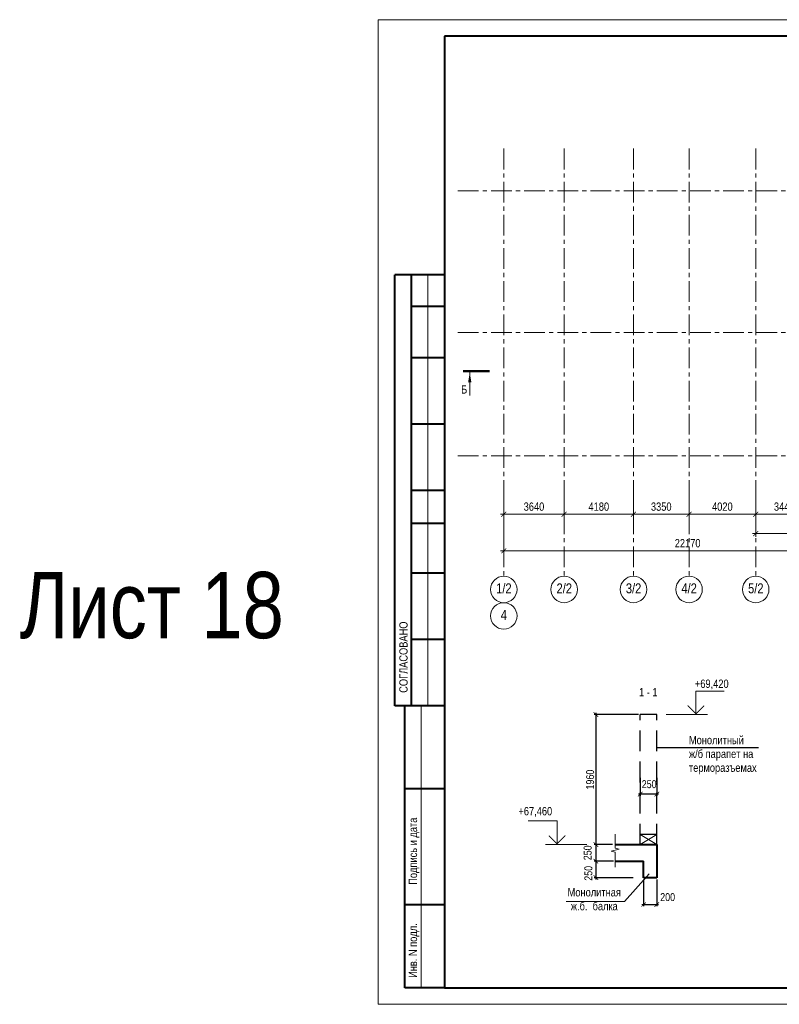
# Model space of a CAD drawing. Header units: inches. Extents: x -8638239 to -8523853, y 3840912 to 4564380.
# Tile 1 of 106: x -8631841 to -8586038, y 3840912 to 3900312. Entities that reach past the tile are written whole.
import ezdxf
from ezdxf.enums import TextEntityAlignment as Align

# ---------------------------------------------------------------- set-up
doc = ezdxf.new("R2010")
doc.units = ezdxf.units.IN
doc.header["$LTSCALE"] = 1000
doc.header["$MEASUREMENT"] = 0
doc.linetypes.add('CENTER', pattern=[2, 1.25, -0.25, 0.25, -0.25])
doc.linetypes.add('HIDDEN', pattern=[0.375, 0.25, -0.125])
for name, color, linetype, lineweight in [('СК-050-П(литы перекрытия)', 3, 'Continuous', 40), ('СК-100-О(си)', 7, 'CENTER', 15), ('СК-100-О(си)_имя', 7, 'CENTER', 15), ('СК-110-О-РАЗМЕРЫ', 7, 'Continuous', 15), ('СК-200-Р(амка)', 7, 'Continuous', 40), ('СК-210-Р-РАМКА ЛИНИИ ТОНКИЕ', 7, 'Continuous', 15), ('СК-220-Р-РАМКА ТЕКСТ', 7, 'Continuous', 15), ('СК-300-Р(азмеры)', 7, 'Continuous', 20), ('СК-300-Р(азмеры)_ПЛИТЫ', 7, 'Continuous', 20), ('СК-400-Т(екст)', 7, 'Continuous', 20), ('СК-500-С(ечения)', 5, 'Continuous', 40), ('СК-600-Ш(триховка)', 250, 'Continuous', 13)]:
    doc.layers.add(name, color=color, linetype=linetype, lineweight=lineweight)
doc.layers.add('текст', color=7, linetype='Continuous')
doc.styles.add('ARIAL_annotative', font='arial.ttf', dxfattribs={"width": 0.8, "height": 2.5})
doc.styles.add('RUSS', font='arial.ttf', dxfattribs={"width": 0.8})
doc.dimstyles.new('100-200', dxfattribs={"dimscale": 0, "dimtxt": 500, "dimasz": 300, "dimexe": 200, "dimexo": 200, "dimgap": 200, "dimtad": 1, "dimdec": 0, "dimzin": 0, "dimdsep": 46, "dimtxsty": 'RUSS', "dimblk": 'ARCHTICK', "dimcen": 0.096, "dimdle": 200, "dimclrd": 7, "dimclre": 7, "dimclrt": 256, "dimadec": 0, "dimazin": 0, "dimtfac": 1, "dimtdec": 0, "dimtmove": 2, "dimatfit": 3, "dimldrblk": 'OBLIQUE', "dimfxl": 1, "dimtolj": 1, "dimtzin": 0, "dimarcsym": 0})
doc.dimstyles.new('50', dxfattribs={"dimtxt": 480, "dimasz": 280, "dimexe": 100, "dimexo": 100, "dimgap": 100, "dimtad": 1, "dimdec": 0, "dimlfac": 0.25, "dimzin": 0, "dimdsep": 46, "dimtxsty": 'RUSS', "dimblk": 'ARCHTICK', "dimcen": 0.09, "dimdle": 100, "dimclrd": 7, "dimclre": 7, "dimclrt": 7, "dimadec": 0, "dimazin": 0, "dimtfac": 1, "dimtdec": 0, "dimtmove": 2, "dimatfit": 3, "dimldrblk": 'ARCHTICK', "dimfxl": 1, "dimtolj": 1, "dimtzin": 0, "dimarcsym": 0})

# ---------------------------------------------------------------- blocks, each defined once
blk = doc.blocks.new('_ArchTick')
at = {"color": 0, "linetype": 'ByBlock', "const_width": 0.15}
blk.add_lwpolyline([(-0.5, -0.5), (0.5, 0.5)], dxfattribs=at)
blk = doc.blocks.new('*D322')
at = {"layer": 'Defpoints', "color": 0, "transparency": 16777216}
for p in [(-43920, -2470), (-40280, -2470), (-40280, -3521)]:
    blk.add_point(p, dxfattribs=at)
at = {"layer": 'СК-110-О-РАЗМЕРЫ', "color": 7, "lineweight": -2, "transparency": 16777216}
for p, q in [((-43920, -2670), (-43920, -3721)), ((-40280, -2670), (-40280, -3721)), ((-44120, -3521), (-40080, -3521))]:
    blk.add_line(p, q, dxfattribs=at)
at = {"layer": 'СК-110-О-РАЗМЕРЫ', "color": 7, "lineweight": -2, "transparency": 16777216, "xscale": 300, "yscale": 300, "zscale": 300, "rotation": 180}
blk.add_blockref('_ArchTick', (-43920, -3521), dxfattribs=at)
at = {"layer": 'СК-110-О-РАЗМЕРЫ', "color": 7, "lineweight": -2, "transparency": 16777216, "xscale": 300, "yscale": 300, "zscale": 300}
blk.add_blockref('_ArchTick', (-40280, -3521), dxfattribs=at)
at = {"layer": 'СК-110-О-РАЗМЕРЫ', "transparency": 16777216, "insert": (-42100, -3065), "char_height": 500, "attachment_point": 5, "style": 'RUSS'}
blk.add_mtext('\\A1;3640', dxfattribs=at)
blk = doc.blocks.new('_Oblique')
at = {"color": 0, "linetype": 'ByBlock', "lineweight": -2}
blk.add_line((-0.5, -0.5), (0.5, 0.5), dxfattribs=at)
blk = doc.blocks.new('*D323')
at = {"layer": 'Defpoints', "color": 0, "transparency": 16777216}
for p in [(-40280, -2470), (-36100, -2470), (-40280, -3521)]:
    blk.add_point(p, dxfattribs=at)
at = {"layer": 'СК-110-О-РАЗМЕРЫ', "color": 7, "lineweight": -2, "transparency": 16777216}
for p, q in [((-40280, -2670), (-40280, -3721)), ((-36100, -2670), (-36100, -3721)), ((-35900, -3521), (-40480, -3521))]:
    blk.add_line(p, q, dxfattribs=at)
at = {"layer": 'СК-110-О-РАЗМЕРЫ', "color": 7, "lineweight": -2, "transparency": 16777216, "xscale": 300, "yscale": 300, "zscale": 300, "rotation": 180}
blk.add_blockref('_ArchTick', (-40280, -3521), dxfattribs=at)
at = {"layer": 'СК-110-О-РАЗМЕРЫ', "color": 7, "lineweight": -2, "transparency": 16777216, "xscale": 300, "yscale": 300, "zscale": 300}
blk.add_blockref('_ArchTick', (-36100, -3521), dxfattribs=at)
at = {"layer": 'СК-110-О-РАЗМЕРЫ', "transparency": 16777216, "insert": (-38190, -3065), "char_height": 500, "attachment_point": 5, "style": 'RUSS'}
blk.add_mtext('\\A1;4180', dxfattribs=at)
blk = doc.blocks.new('*D324')
at = {"layer": 'Defpoints', "color": 0, "transparency": 16777216}
for p in [(-36100, -2470), (-32750, -2470), (-32750, -3521)]:
    blk.add_point(p, dxfattribs=at)
at = {"layer": 'СК-110-О-РАЗМЕРЫ', "color": 7, "lineweight": -2, "transparency": 16777216}
for p, q in [((-36100, -2670), (-36100, -3721)), ((-32750, -2670), (-32750, -3721)), ((-36300, -3521), (-32550, -3521))]:
    blk.add_line(p, q, dxfattribs=at)
at = {"layer": 'СК-110-О-РАЗМЕРЫ', "color": 7, "lineweight": -2, "transparency": 16777216, "xscale": 300, "yscale": 300, "zscale": 300, "rotation": 180}
blk.add_blockref('_ArchTick', (-36100, -3521), dxfattribs=at)
at = {"layer": 'СК-110-О-РАЗМЕРЫ', "color": 7, "lineweight": -2, "transparency": 16777216, "xscale": 300, "yscale": 300, "zscale": 300}
blk.add_blockref('_ArchTick', (-32750, -3521), dxfattribs=at)
at = {"layer": 'СК-110-О-РАЗМЕРЫ', "transparency": 16777216, "insert": (-34425, -3065), "char_height": 500, "attachment_point": 5, "style": 'RUSS'}
blk.add_mtext('\\A1;3350', dxfattribs=at)
blk = doc.blocks.new('*D325')
at = {"layer": 'Defpoints', "color": 0, "transparency": 16777216}
for p in [(-32750, -2470), (-28730, -2470), (-32750, -3521)]:
    blk.add_point(p, dxfattribs=at)
at = {"layer": 'СК-110-О-РАЗМЕРЫ', "color": 7, "lineweight": -2, "transparency": 16777216}
for p, q in [((-32750, -2670), (-32750, -3721)), ((-28730, -2670), (-28730, -3721)), ((-28530, -3521), (-32950, -3521))]:
    blk.add_line(p, q, dxfattribs=at)
at = {"layer": 'СК-110-О-РАЗМЕРЫ', "color": 7, "lineweight": -2, "transparency": 16777216, "xscale": 300, "yscale": 300, "zscale": 300, "rotation": 180}
blk.add_blockref('_ArchTick', (-32750, -3521), dxfattribs=at)
at = {"layer": 'СК-110-О-РАЗМЕРЫ', "color": 7, "lineweight": -2, "transparency": 16777216, "xscale": 300, "yscale": 300, "zscale": 300}
blk.add_blockref('_ArchTick', (-28730, -3521), dxfattribs=at)
at = {"layer": 'СК-110-О-РАЗМЕРЫ', "transparency": 16777216, "insert": (-30740, -3065), "char_height": 500, "attachment_point": 5, "style": 'RUSS'}
blk.add_mtext('\\A1;4020', dxfattribs=at)
blk = doc.blocks.new('*D326')
at = {"layer": 'Defpoints', "color": 0, "transparency": 16777216}
for p in [(-28730, -2470), (-25290, -2470), (-25290, -3521)]:
    blk.add_point(p, dxfattribs=at)
at = {"layer": 'СК-110-О-РАЗМЕРЫ', "color": 7, "lineweight": -2, "transparency": 16777216}
for p, q in [((-28730, -2670), (-28730, -3721)), ((-25290, -2670), (-25290, -3721)), ((-28930, -3521), (-25090, -3521))]:
    blk.add_line(p, q, dxfattribs=at)
at = {"layer": 'СК-110-О-РАЗМЕРЫ', "color": 7, "lineweight": -2, "transparency": 16777216, "xscale": 300, "yscale": 300, "zscale": 300, "rotation": 180}
blk.add_blockref('_ArchTick', (-28730, -3521), dxfattribs=at)
at = {"layer": 'СК-110-О-РАЗМЕРЫ', "color": 7, "lineweight": -2, "transparency": 16777216, "xscale": 300, "yscale": 300, "zscale": 300}
blk.add_blockref('_ArchTick', (-25290, -3521), dxfattribs=at)
at = {"layer": 'СК-110-О-РАЗМЕРЫ', "transparency": 16777216, "insert": (-27010, -3065), "char_height": 500, "attachment_point": 5, "style": 'RUSS'}
blk.add_mtext('\\A1;3440', dxfattribs=at)
blk = doc.blocks.new('*D328')
at = {"layer": 'Defpoints', "color": 0, "transparency": 16777216}
for p in [(-28730, -2949), (-21750, -2949), (-21750, -4693)]:
    blk.add_point(p, dxfattribs=at)
at = {"layer": 'СК-300-Р(азмеры)', "color": 7, "lineweight": -2, "transparency": 16777216}
for p, q in [((-28730, -3149), (-28730, -4893)), ((-21750, -3149), (-21750, -4893)), ((-28930, -4693), (-21550, -4693))]:
    blk.add_line(p, q, dxfattribs=at)
at = {"layer": 'СК-300-Р(азмеры)', "color": 7, "lineweight": -2, "transparency": 16777216, "xscale": 300, "yscale": 300, "zscale": 300, "rotation": 180}
blk.add_blockref('_ArchTick', (-28730, -4693), dxfattribs=at)
at = {"layer": 'СК-300-Р(азмеры)', "color": 7, "lineweight": -2, "transparency": 16777216, "xscale": 300, "yscale": 300, "zscale": 300}
blk.add_blockref('_ArchTick', (-21750, -4693), dxfattribs=at)
at = {"layer": 'СК-300-Р(азмеры)', "transparency": 16777216, "insert": (-25240, -4238), "char_height": 500, "attachment_point": 5, "style": 'RUSS'}
blk.add_mtext('\\A1;6980', dxfattribs=at)
blk = doc.blocks.new('*D320')
at = {"layer": 'Defpoints', "color": 0, "transparency": 16777216}
for p in [(-43920, -3521), (-21750, -3521), (-21750, -5726)]:
    blk.add_point(p, dxfattribs=at)
at = {"layer": 'СК-110-О-РАЗМЕРЫ', "color": 7, "lineweight": -2, "transparency": 16777216}
for p, q in [((-43920, -3721), (-43920, -5926)), ((-21750, -3721), (-21750, -5926)), ((-44120, -5726), (-21550, -5726))]:
    blk.add_line(p, q, dxfattribs=at)
at = {"layer": 'СК-110-О-РАЗМЕРЫ', "color": 7, "lineweight": -2, "transparency": 16777216, "xscale": 300, "yscale": 300, "zscale": 300, "rotation": 180}
blk.add_blockref('_ArchTick', (-43920, -5726), dxfattribs=at)
at = {"layer": 'СК-110-О-РАЗМЕРЫ', "color": 7, "lineweight": -2, "transparency": 16777216, "xscale": 300, "yscale": 300, "zscale": 300}
blk.add_blockref('_ArchTick', (-21750, -5726), dxfattribs=at)
at = {"layer": 'СК-110-О-РАЗМЕРЫ', "transparency": 16777216, "insert": (-32835, -5271), "char_height": 500, "attachment_point": 5, "style": 'RUSS'}
blk.add_mtext('\\A1;22170', dxfattribs=at)
blk = doc.blocks.new('Сечение')
at = {"layer": 'СК-500-С(ечения)', "linetype": 'Continuous', "lineweight": 15, "ltscale": 100}
blk.add_line((-200, -35), (-200, -735), dxfattribs=at)
at = {"layer": 'СК-500-С(ечения)', "linetype": 'Continuous', "ltscale": 100, "const_width": 70}
blk.add_lwpolyline([(-400, 0), (400, 0)], dxfattribs=at)
at = {"layer": 'СК-500-С(ечения)', "linetype": 'Continuous', "ltscale": 100}
blk.add_solid([(-200, -35), (-250, -335), (-150, -335)], dxfattribs=at)
blk = doc.blocks.new('*U158')
at = {"layer": 'СК-400-Т(екст)', "ltscale": 100, "xscale": 0.01, "yscale": 0.01, "zscale": 0.01, "rotation": 89.99999999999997}
blk.add_blockref('Сечение', (0, -259.85), dxfattribs=at)
at = {"layer": 'СК-500-С(ечения)', "color": 0, "ltscale": 100, "style": 'ARIAL_annotative', "text_generation_flag": 2, "width": 0.8}
blk.add_attdef('НОМЕР_СЕЧЕНИЯ_1_1(НОМЕР_ЛИСТА)', text='', height=2.5, rotation=90, dxfattribs=at).set_placement((6.74, -1.23), align=Align.RIGHT)
blk.add_attdef('НОМЕР_СЕЧЕНИЯ_2_1(НОМЕР_ЛИСТА)', text='', height=2.5, rotation=90, dxfattribs=at).set_placement((7.48, -262.62), align=Align.BOTTOM_LEFT)
blk = doc.blocks.new('*D227')
at = {"layer": 'Defpoints', "color": 0, "transparency": 16777216}
for p in [(-8596124, 3850551), (-8597097, 3849551), (-8595928, 3849551)]:
    blk.add_point(p, dxfattribs=at)
at = {"layer": 'СК-110-О-РАЗМЕРЫ', "color": 7, "lineweight": -2, "transparency": 16777216}
for p, q in [((-8596224, 3850551), (-8597197, 3850551)), ((-8597097, 3850651), (-8597097, 3849451)), ((-8596028, 3849551), (-8597197, 3849551))]:
    blk.add_line(p, q, dxfattribs=at)
at = {"layer": 'СК-110-О-РАЗМЕРЫ', "color": 7, "lineweight": -2, "transparency": 16777216, "xscale": 280, "yscale": 280, "zscale": 280}
for p, rotation in [((-8597097, 3850551), 90), ((-8597097, 3849551), 270)]:
    blk.add_blockref('_ArchTick', p, dxfattribs=dict(at, rotation=rotation))
at = {"layer": 'СК-110-О-РАЗМЕРЫ', "color": 7, "transparency": 16777216, "insert": (-8597592, 3850051), "char_height": 480, "attachment_point": 5, "rotation": 90, "style": 'RUSS'}
blk.add_mtext('\\A1;250', dxfattribs=at)
blk = doc.blocks.new('*D228')
at = {"layer": 'Defpoints', "color": 0, "transparency": 16777216}
for p in [(-8595928, 3849551), (-8597097, 3848551), (-8594747, 3848551)]:
    blk.add_point(p, dxfattribs=at)
at = {"layer": 'СК-110-О-РАЗМЕРЫ', "color": 7, "lineweight": -2, "transparency": 16777216}
for p, q in [((-8596028, 3849551), (-8597197, 3849551)), ((-8597097, 3849651), (-8597097, 3848451)), ((-8594847, 3848551), (-8597197, 3848551))]:
    blk.add_line(p, q, dxfattribs=at)
at = {"layer": 'СК-110-О-РАЗМЕРЫ', "color": 7, "lineweight": -2, "transparency": 16777216, "xscale": 280, "yscale": 280, "zscale": 280}
for p, rotation in [((-8597097, 3849551), 90), ((-8597097, 3848551), 270)]:
    blk.add_blockref('_ArchTick', p, dxfattribs=dict(at, rotation=rotation))
at = {"layer": 'СК-110-О-РАЗМЕРЫ', "color": 7, "transparency": 16777216, "insert": (-8597548, 3848814), "char_height": 480, "attachment_point": 5, "rotation": 90, "style": 'RUSS'}
blk.add_mtext('\\A1;250', dxfattribs=at)
blk = doc.blocks.new('*D229')
at = {"layer": 'Defpoints', "color": 0, "transparency": 16777216}
for p in [(-8594221, 3848551), (-8593421, 3848551), (-8593421, 3846928)]:
    blk.add_point(p, dxfattribs=at)
at = {"layer": 'СК-110-О-РАЗМЕРЫ', "color": 7, "lineweight": -2, "transparency": 16777216}
for p, q in [((-8594221, 3848451), (-8594221, 3846828)), ((-8593421, 3848451), (-8593421, 3846828)), ((-8594321, 3846928), (-8593321, 3846928))]:
    blk.add_line(p, q, dxfattribs=at)
at = {"layer": 'СК-110-О-РАЗМЕРЫ', "color": 7, "lineweight": -2, "transparency": 16777216, "xscale": 280, "yscale": 280, "zscale": 280, "rotation": 180}
blk.add_blockref('_ArchTick', (-8594221, 3846928), dxfattribs=at)
at = {"layer": 'СК-110-О-РАЗМЕРЫ', "color": 7, "lineweight": -2, "transparency": 16777216, "xscale": 280, "yscale": 280, "zscale": 280}
blk.add_blockref('_ArchTick', (-8593421, 3846928), dxfattribs=at)
at = {"layer": 'СК-110-О-РАЗМЕРЫ', "color": 7, "transparency": 16777216, "insert": (-8592771, 3847378), "char_height": 480, "attachment_point": 5, "style": 'RUSS'}
blk.add_mtext('\\A1;200', dxfattribs=at)
blk = doc.blocks.new('*U115')
at = {"layer": 'СК-400-Т(екст)', "color": 0}
for p, q in [((0, 0), (0, 7.11)), ((0, 7.11), (8.77, 7.11)), ((-9, 0), (3.5, 0))]:
    blk.add_line(p, q, dxfattribs=at)
at = {"layer": 'СК-400-Т(екст)', "color": 0, "const_width": 0.3}
blk.add_lwpolyline([(-2.5, 2.71), (0, 0.21), (2.5, 2.71)], dxfattribs=at)
at = {"layer": 'СК-400-Т(екст)', "color": 0, "width": 0.8}
for tag, p in [('ОТМЕТКА1', (11.66, 8.06)), ('КОММЕНТАРИЙ', (11.75, 4.27))]:
    blk.add_attdef(tag, p, '', height=2.5, dxfattribs=at)
blk = doc.blocks.new('*D738')
at = {"layer": 'Defpoints', "color": 0, "transparency": 16777216}
for p in [(-8594422, 3854675), (-8593422, 3854675), (-8594422, 3853596)]:
    blk.add_point(p, dxfattribs=at)
at = {"layer": 'СК-110-О-РАЗМЕРЫ', "color": 7, "lineweight": -2, "transparency": 16777216}
for p, q in [((-8594422, 3854575), (-8594422, 3853496)), ((-8593422, 3854575), (-8593422, 3853496)), ((-8593322, 3853596), (-8594522, 3853596))]:
    blk.add_line(p, q, dxfattribs=at)
at = {"layer": 'СК-110-О-РАЗМЕРЫ', "color": 7, "lineweight": -2, "transparency": 16777216, "xscale": 280, "yscale": 280, "zscale": 280, "rotation": 180}
blk.add_blockref('_ArchTick', (-8594422, 3853596), dxfattribs=at)
at = {"layer": 'СК-110-О-РАЗМЕРЫ', "color": 7, "lineweight": -2, "transparency": 16777216, "xscale": 280, "yscale": 280, "zscale": 280}
blk.add_blockref('_ArchTick', (-8593422, 3853596), dxfattribs=at)
at = {"layer": 'СК-110-О-РАЗМЕРЫ', "color": 7, "transparency": 16777216, "insert": (-8593885, 3854189), "char_height": 480, "attachment_point": 5, "style": 'RUSS'}
blk.add_mtext('\\A1;250', dxfattribs=at)
blk = doc.blocks.new('*U177')
at = {"layer": 'СК-400-Т(екст)', "color": 0}
for p, q in [((0, 0), (0, 7.11)), ((0, 7.11), (8.53, 7.11)), ((-9, 0), (3.5, 0))]:
    blk.add_line(p, q, dxfattribs=at)
at = {"layer": 'СК-400-Т(екст)', "color": 0, "const_width": 0.3}
blk.add_lwpolyline([(-2.5, 2.71), (0, 0.21), (2.5, 2.71)], dxfattribs=at)
at = {"layer": 'СК-400-Т(екст)', "color": 0, "width": 0.8}
for tag, p in [('ОТМЕТКА1', (4.66, 8.06)), ('КОММЕНТАРИЙ', (4.75, 4.27))]:
    blk.add_attdef(tag, p, '', height=2.5, dxfattribs=at)
blk = doc.blocks.new('*D741')
at = {"layer": 'Defpoints', "color": 0, "transparency": 16777216}
for p in [(-8594422, 3858391), (-8597097, 3850551), (-8595995, 3850551)]:
    blk.add_point(p, dxfattribs=at)
at = {"layer": 'СК-110-О-РАЗМЕРЫ', "color": 7, "lineweight": -2, "transparency": 16777216}
for p, q in [((-8594522, 3858391), (-8597197, 3858391)), ((-8597097, 3858491), (-8597097, 3850451)), ((-8596095, 3850551), (-8597197, 3850551))]:
    blk.add_line(p, q, dxfattribs=at)
at = {"layer": 'СК-110-О-РАЗМЕРЫ', "color": 7, "lineweight": -2, "transparency": 16777216, "xscale": 280, "yscale": 280, "zscale": 280}
for p, rotation in [((-8597097, 3858391), 90), ((-8597097, 3850551), 270)]:
    blk.add_blockref('_ArchTick', p, dxfattribs=dict(at, rotation=rotation))
at = {"layer": 'СК-110-О-РАЗМЕРЫ', "color": 7, "transparency": 16777216, "insert": (-8597442, 3854471), "char_height": 480, "attachment_point": 5, "rotation": 90, "style": 'RUSS'}
blk.add_mtext('\\A1;1960', dxfattribs=at)
blk = doc.blocks.new('оси')
at = {"layer": 'СК-100-О(си)'}
for p, q in [((-43920.2, 18534.9), (-43920.2, -7257.5)), ((-40280.2, 18534.9), (-40280.2, -7257.5)), ((-36100.2, 18534.9), (-36100.2, -7257.5)), ((-32750.1, 18534.9), (-32750.1, -7257.5)), ((-28729.8, 18534.9), (-28729.8, -7257.5)), ((-46685.3, 15985), (5846.2, 15985)), ((-46685.3, 7435), (5846.2, 7435)), ((-46685.3, 0), (5846.2, 0))]:
    blk.add_line(p, q, dxfattribs=at)
at = {"layer": 'СК-100-О(си)', "linetype": 'Continuous'}
for centre in [(-43920.2, -8057.5), (-40280.2, -8057.5), (-36100.2, -8057.5), (-32750.1, -8057.5), (-28729.8, -8057.5), (-43920.2, -9657.5)]:
    blk.add_circle(centre, 800, dxfattribs=at)
at = {"layer": 'СК-100-О(си)_имя', "style": 'RUSS', "width": 0.8}
for s, p in [('1/2', (-43912.4, -7991.8)), ('2/2', (-40272.4, -7991.8)), ('3/2', (-36092.4, -7991.8)), ('4/2', (-32742.3, -7991.8)), ('5/2', (-28722, -7991.8)), ('4', (-43912.4, -9591.8))]:
    blk.add_text(s, height=600, dxfattribs=at).set_placement(p, align=Align.MIDDLE_CENTER)
at = {"layer": 'СК-110-О-РАЗМЕРЫ'}
for base, p1, p2, picture, middle in [((-40280.2, -3520.6), (-43920.2, -2469.7), (-40280.2, -2469.7), '*D322', (-42100.2, -3065.1)), ((-32750.1, -3520.6), (-36100.2, -2469.7), (-32750.1, -2469.7), '*D324', (-34425.2, -3065.1)), ((-25290.2, -3520.6), (-28729.8, -2469.7), (-25290.2, -2469.7), '*D326', (-27010, -3065.1)), ((-21750, -5726.1), (-43920.2, -3520.6), (-21750, -3520.6), '*D320', (-32835.1, -5270.8))]:
    dim = blk.add_linear_dim(base=base, p1=p1, p2=p2, dimstyle='100-200', override={"dimscale": 1}, dxfattribs=at)
    dim.commit()
    dim.dimension.update_dxf_attribs({"geometry": picture, "text_midpoint": middle})
for base, p1, p2, picture, middle in [((-40280.2, -3520.6), (-36100.2, -2469.7), (-40280.2, -2469.7), '*D323', (-38190.2, -3065.3)), ((-32750.1, -3520.6), (-28729.8, -2469.7), (-32750.1, -2469.7), '*D325', (-30740, -3065.3))]:
    dim = blk.add_linear_dim(base=base, p1=p1, p2=p2, angle=180, dimstyle='100-200', override={"dimscale": 1}, dxfattribs=at)
    dim.commit()
    dim.dimension.update_dxf_attribs({"geometry": picture, "text_midpoint": middle})
at = {"layer": 'СК-300-Р(азмеры)'}
dim = blk.add_linear_dim(base=(-21750, -4693), p1=(-28729.8, -2949.5), p2=(-21750, -2949.5), dimstyle='100-200', override={"dimscale": 1}, dxfattribs=at)
dim.commit()
dim.dimension.update_dxf_attribs({"geometry": '*D328', "text_midpoint": (-25239.9, -4237.7)})
blk = doc.blocks.new('A$C858fb3ef')
at = {"layer": 'СК-300-Р(азмеры)'}
blk.add_blockref('оси', (0, 0), dxfattribs=at)
blk = doc.blocks.new('A$C573b34c5')
blk.add_blockref('A$C858fb3ef', (0, 0))

msp = doc.modelspace()

# ---------------------------------------------------------------- linework, layer by layer
at = {"layer": 'СК-050-П(литы перекрытия)', "linetype": 'HIDDEN', "lineweight": 30, "ltscale": 5}
for p, q in [((-8593421.6, 3858390.5), (-8594421.6, 3858390.5)), ((-8594420.9, 3850550.5), (-8594421.6, 3858390.5)), ((-8593420.9, 3850550.5), (-8593421.6, 3858390.5)), ((-8593420.9, 3851150.5), (-8594420.9, 3851150.5))]:
    msp.add_line(p, q, dxfattribs=at)
at = {"layer": 'СК-050-П(литы перекрытия)'}
for p, q in [((-8595927.7, 3850550.5), (-8593420.9, 3850550.5)), ((-8593420.9, 3850550.5), (-8593420.9, 3848550.5)), ((-8595927.7, 3849550.5), (-8594220.9, 3849550.5)), ((-8594220.9, 3848550.5), (-8594220.9, 3849550.5)), ((-8593420.9, 3848550.5), (-8594220.9, 3848550.5))]:
    msp.add_line(p, q, dxfattribs=at)
at = {"layer": 'СК-200-Р(амка)'}
for p, q in [((-8527224.2, 3899311.7), (-8606224.2, 3899311.7)), ((-8606224.2, 3899311.7), (-8606224.2, 3841911.7)), ((-8606224.2, 3884911.7), (-8609224.2, 3884911.7)), ((-8609224.2, 3858911.7), (-8609224.2, 3884911.7)), ((-8608224.2, 3858911.7), (-8608224.2, 3884911.7)), ((-8606224.2, 3883011.7), (-8608224.2, 3883011.7)), ((-8606224.2, 3879911.7), (-8608224.2, 3879911.7)), ((-8606224.2, 3875911.7), (-8608224.2, 3875911.7)), ((-8606224.2, 3871911.7), (-8608224.2, 3871911.7)), ((-8606224.2, 3869911.7), (-8608224.2, 3869911.7)), ((-8606224.2, 3866911.7), (-8608224.2, 3866911.7)), ((-8606224.2, 3862911.7), (-8608224.2, 3862911.7)), ((-8606224.2, 3858911.7), (-8609224.2, 3858911.7)), ((-8608624.2, 3841911.7), (-8608624.2, 3858911.7)), ((-8606224.2, 3853911.7), (-8608624.2, 3853911.7)), ((-8606224.2, 3846911.7), (-8608624.2, 3846911.7)), ((-8606224.2, 3841911.7), (-8527224.2, 3841911.7))]:
    msp.add_line(p, q, dxfattribs=at)
at = {"layer": 'СК-210-Р-РАМКА ЛИНИИ ТОНКИЕ'}
for p, q in [((-8610224.2, 3840911.7), (-8610224.2, 3900311.7)), ((-8610224.2, 3900311.7), (-8526224.2, 3900311.7)), ((-8607224.2, 3858911.7), (-8607224.2, 3884911.7)), ((-8607624.2, 3841911.7), (-8607624.2, 3858911.7)), ((-8526224.2, 3840911.7), (-8610224.2, 3840911.7))]:
    msp.add_line(p, q, dxfattribs=at)
at = {"layer": 'СК-210-Р-РАМКА ЛИНИИ ТОНКИЕ', "lineweight": 40, "ltscale": 2}
msp.add_line((-8606224.2, 3841911.7), (-8608624.2, 3841911.7), dxfattribs=at)
at = {"layer": 'СК-220-Р-РАМКА ТЕКСТ'}
for p in [(-8593888.4, 3848784.8), (-8598880.4, 3847121)]:
    msp.add_line(p, (-8595376.1, 3847121), dxfattribs=at)
at = {"layer": 'СК-300-Р(азмеры)_ПЛИТЫ'}
for p, q in [((-8593420.9, 3851150.5), (-8594420.9, 3850550.5)), ((-8594420.9, 3851150.5), (-8593420.9, 3850550.5))]:
    msp.add_line(p, q, dxfattribs=at)
at = {"layer": 'СК-600-Ш(триховка)', "linetype": 'ByBlock'}
msp.add_lwpolyline([(-8595927.7, 3851166.6), (-8595927.7, 3850333.7), (-8595687.7, 3850273.7), (-8596167.7, 3850153.7), (-8595927.7, 3850093.7), (-8595927.7, 3849183.7)], dxfattribs=at)
at = {"layer": 'текст'}
msp.add_line((-8593421.5, 3856407.4), (-8587283.5, 3856407.4), dxfattribs=at)

# ---------------------------------------------------------------- block references
at = {"layer": 'СК-300-Р(азмеры)'}
msp.add_blockref('A$C573b34c5', (-8558731.8, 3873997.9), dxfattribs=at)
at = {"layer": 'СК-400-Т(екст)', "ltscale": 0.5}
ref = msp.add_blockref('*U177', (-8591064.1, 3858390.5), dxfattribs=dict(at, xscale=200, yscale=200, zscale=200))
ref.add_attrib('ОТМЕТКА1', '+69,420', dxfattribs={"height": 500, "style": 'RUSS', "width": 0.8}).set_placement((-8590111, 3860002.2), align=Align.CENTER)
ref = msp.add_blockref('*U115', (-8599435.4, 3850550.5), dxfattribs=dict(at, xscale=-200, yscale=200, zscale=200))
ref.add_attrib('ОТМЕТКА1', '+67,460', dxfattribs={"height": 500, "style": 'RUSS', "width": 0.8}).set_placement((-8601768.1, 3852162.2), align=Align.BOTTOM_LEFT)
at = {"layer": 'СК-500-С(ечения)', "color": 1}
ref = msp.add_blockref('*U158', (-8552332.9, 3879102.5), dxfattribs=dict(at, xscale=200, yscale=200, zscale=200, rotation=269.9999385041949))
ref.add_attrib('НОМЕР_СЕЧЕНИЯ_2_1(НОМЕР_ЛИСТА)', 'Б', dxfattribs={"color": 0, "ltscale": 100, "height": 500, "style": 'ARIAL_annotative', "width": 0.8}).set_placement((-8604857.4, 3877606.6), align=Align.BOTTOM_RIGHT)

# ---------------------------------------------------------------- texts
at = {"layer": 'СК-200-Р(амка)', "style": 'RUSS', "width": 0.8}
for s, p in [('СОГЛАСОВАНО', (-8608451.6, 3859703.9)), ('Подпись и дата', (-8607879, 3848123)), ('Инв. N подл.', (-8607879, 3842503.4))]:
    msp.add_text(s, height=500, rotation=90, dxfattribs=at).set_placement(p)
at = {"layer": 'СК-220-Р-РАМКА ТЕКСТ', "color": 7, "style": 'RUSS', "width": 0.8}
msp.add_text('Лист 18', height=4000, dxfattribs=at).set_placement((-8631840.9, 3862995.8))
at = {"layer": 'СК-220-Р-РАМКА ТЕКСТ', "char_height": 500, "width": 31067.545, "attachment_point": 5, "rotation": 360, "style": 'RUSS'}
for s, insert in [('1 - 1', (-8593936, 3859745)), ('Монолитная\\Pж.б.  балка', (-8597196.1, 3847249.5))]:
    msp.add_mtext(s, dxfattribs=dict(at, insert=insert))
at = {"layer": 'СК-400-Т(екст)', "color": 7, "insert": (-8591487.5, 3857103), "char_height": 500, "width": 7144.818, "attachment_point": 1, "style": 'RUSS'}
msp.add_mtext('Монолитный \\Pж/б парапет на терморазъемах', dxfattribs=at)

# ---------------------------------------------------------------- dimensions: what is measured, and where the dimension line sits
at = {"layer": 'СК-110-О-РАЗМЕРЫ'}
for base, p1, p2, picture, middle in [((-8597096.6, 3850550.5), (-8594421.6, 3858390.5), (-8595995.5, 3850550.5), '*D741', (-8597441.7, 3854470.5)), ((-8597096.6, 3849550.5), (-8596124.1, 3850550.5), (-8595927.7, 3849550.5), '*D227', (-8597591.7, 3850050.5))]:
    dim = msp.add_linear_dim(base=base, p1=p1, p2=p2, angle=90, dimstyle='50', dxfattribs=at)
    dim.commit()
    dim.dimension.update_dxf_attribs({"geometry": picture, "text_midpoint": middle})
for base, p1, p2, angle, picture, middle in [((-8594421.6, 3853595.6), (-8593421.6, 3854675), (-8594421.6, 3854675), 180, '*D738', (-8593884.8, 3854188.6)), ((-8597096.6, 3848550.5), (-8595927.7, 3849550.5), (-8594747.4, 3848550.5), 90, '*D228', (-8597548.2, 3848813.9))]:
    dim = msp.add_linear_dim(base=base, p1=p1, p2=p2, angle=angle, dimstyle='50', dxfattribs=at)
    dim.commit()
    dim.dimension.update_dxf_attribs({"geometry": picture, "text_midpoint": middle, "dimtype": 160})
dim = msp.add_linear_dim(base=(-8593420.9, 3846927.9), p1=(-8594220.9, 3848550.5), p2=(-8593420.9, 3848550.5), dimstyle='50', dxfattribs=at)
dim.commit()
dim.dimension.update_dxf_attribs({"geometry": '*D229', "text_midpoint": (-8592771.2, 3847378.5), "dimtype": 160})

doc.saveas('drawing.dxf')
